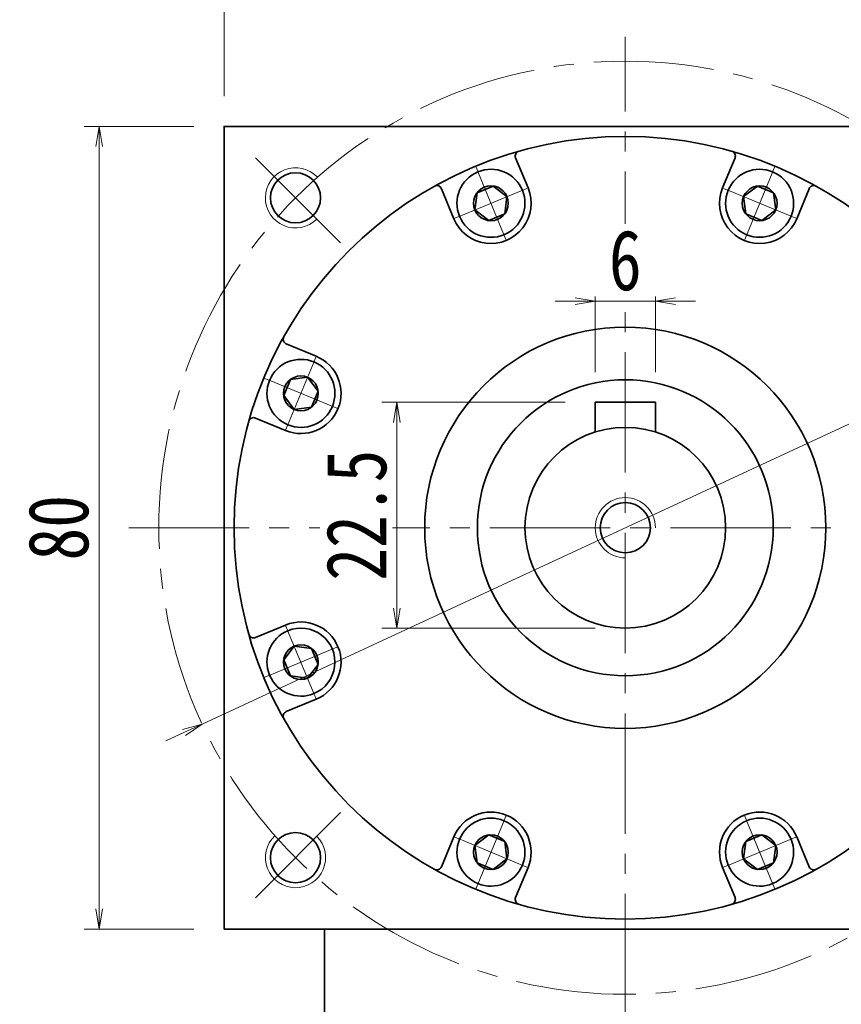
# Model space of a CAD drawing. Header units: millimetres. Extents: x -23 to 600, y -16 to 414.
# Tile 8 of 10: x 299 to 381, y 245 to 343. Entities that reach past the tile are written whole.
import ezdxf

# ---------------------------------------------------------------- set-up
doc = ezdxf.new("R2010")
doc.units = ezdxf.units.MM
doc.set_wipeout_variables(frame=1)
doc.linetypes.add('点画线', pattern=[18, 12, -2, 2, -2])
for name, color, linetype, lineweight in [('中心线层', 1, '点画线', 18), ('尺寸线层', 3, 'Continuous', 18), ('粗实线层', 7, 'Continuous', 35)]:
    doc.layers.add(name, color=color, linetype=linetype, lineweight=lineweight)
doc.styles.add('宋体', font='SimSun.ttf', dxfattribs={"width": 0.8})
doc.dimstyles.new('A水平标注$0', dxfattribs={"dimtxt": 3.5, "dimasz": 2, "dimexe": 1.5, "dimexo": 3, "dimgap": 1.1, "dimtad": 1, "dimtoh": 1, "dimdec": 4, "dimdsep": 46, "dimtxsty": '宋体', "dimblk": 'OPEN', "dimcen": 3, "dimclrd": 3, "dimclre": 3, "dimclrt": 6, "dimadec": 0, "dimazin": 0, "dimtm": 1e-09, "dimtfac": 1, "dimtdec": 4, "dimtix": 1, "dimtmove": 0, "dimatfit": 3, "dimldrblk": 'OPEN', "dimfxl": 0, "dimlwd": 13, "dimlwe": 13, "dimarcsym": 0})
doc.dimstyles.new('D直径标注φ25', dxfattribs={"dimtxt": 3.5, "dimasz": 2, "dimexe": 1, "dimexo": 3, "dimtad": 1, "dimtoh": 1, "dimdec": 1, "dimdsep": 46, "dimtxsty": '宋体', "dimblk": 'OPEN', "dimcen": 3, "dimclrd": 3, "dimclre": 3, "dimclrt": 130, "dimadec": 0, "dimazin": 0, "dimtm": 1e-09, "dimtfac": 1, "dimtdec": 1, "dimtmove": 0, "dimatfit": 0, "dimldrblk": 'OPEN', "dimfxl": 0, "dimlwd": 13, "dimlwe": 13, "dimarcsym": 0})

# ---------------------------------------------------------------- blocks, each defined once
blk = doc.blocks.new('_Open')
at = {"color": 0, "linetype": 'ByBlock', "lineweight": -2}
for p, q in [((-1, 0.167), (0, 0)), ((-1, -0.167), (0, 0)), ((0, 0), (-1, 0))]:
    blk.add_line(p, q, dxfattribs=at)
blk = doc.blocks.new('*D20')
at = {"layer": 'Defpoints', "color": 0, "transparency": 16777216}
for p in [(399.821, 351.6), (319.821, 332.541), (399.821, 332.541)]:
    blk.add_point(p, dxfattribs=at)
at = {"layer": '尺寸线层', "color": 3, "lineweight": 13, "transparency": 16777216}
for p, q in [((319.821, 335.541), (319.821, 353.1)), ((399.821, 335.541), (399.821, 353.1)), ((321.821, 351.6), (397.821, 351.6))]:
    blk.add_line(p, q, dxfattribs=at)
at = {"layer": '尺寸线层', "color": 3, "lineweight": 13, "transparency": 16777216, "xscale": 2, "yscale": 2, "zscale": 2}
for p, rotation in [((319.821, 351.6), 179.9999999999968), ((399.821, 351.6), 359.9999999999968)]:
    blk.add_blockref('_Open', p, dxfattribs=dict(at, rotation=rotation))
at = {"layer": '尺寸线层', "color": 6, "transparency": 16777216, "insert": (359.821, 355.633), "char_height": 6, "attachment_point": 5, "style": '宋体', "bg_fill": 3, "box_fill_scale": 1.1, "bg_fill_color": 257, "bg_fill_transparency": 0}
blk.add_mtext('80', dxfattribs=at)
blk = doc.blocks.new('*D21')
at = {"layer": 'Defpoints', "color": 0, "transparency": 16777216}
for p in [(307.366, 332.541), (319.821, 332.541), (319.821, 252.541)]:
    blk.add_point(p, dxfattribs=at)
at = {"layer": '尺寸线层', "color": 3, "lineweight": 13, "transparency": 16777216}
for p, q in [((316.821, 332.541), (305.866, 332.541)), ((307.366, 254.541), (307.366, 330.541)), ((316.821, 252.541), (305.866, 252.541))]:
    blk.add_line(p, q, dxfattribs=at)
at = {"layer": '尺寸线层', "color": 3, "lineweight": 13, "transparency": 16777216, "xscale": 2, "yscale": 2, "zscale": 2}
for p, rotation in [((307.366, 332.541), 90), ((307.366, 252.541), 270)]:
    blk.add_blockref('_Open', p, dxfattribs=dict(at, rotation=rotation))
at = {"layer": '尺寸线层', "color": 6, "transparency": 16777216, "insert": (303.333, 292.541), "char_height": 6, "attachment_point": 5, "rotation": 90, "style": '宋体', "bg_fill": 3, "box_fill_scale": 1.1, "bg_fill_color": 257, "bg_fill_transparency": 0}
blk.add_mtext('80', dxfattribs=at)
blk = doc.blocks.new('*X8')
at = {"layer": '中心线层', "linetype": '点画线', "lineweight": 18}
for p, q in [((0, -3.89), (0, 3.89)), ((-3.89, 0), (3.89, 0))]:
    blk.add_line(p, q, dxfattribs=at)
at = {"layer": '粗实线层'}
for p, q in [((-1.732, 0), (-0.866, 1.5)), ((-0.866, 1.5), (0.866, 1.5)), ((1.732, 0), (0.866, 1.5)), ((1.732, 0), (0.866, 1.5)), ((-1.732, 0), (-0.866, -1.5)), ((1.732, 0), (0.866, -1.5)), ((-0.866, -1.5), (0.866, -1.5))]:
    blk.add_line(p, q, dxfattribs=at)
blk.add_circle((0, 0), 1.732, dxfattribs=at)
for start, end in [(0, 180), (180, 360)]:
    blk.add_arc((0, 0), 3.39, start, end, dxfattribs=at)
blk = doc.blocks.new('*D28')
at = {"layer": 'Defpoints', "color": 0, "transparency": 16777216}
for p in [(356.821, 315.134), (356.821, 305.041), (362.821, 305.041)]:
    blk.add_point(p, dxfattribs=at)
at = {"layer": '尺寸线层', "color": 3, "lineweight": 13, "transparency": 16777216}
for p, q in [((356.821, 308.041), (356.821, 316.634)), ((362.821, 308.041), (362.821, 316.634)), ((354.821, 315.134), (352.821, 315.134)), ((362.821, 315.134), (356.821, 315.134)), ((364.821, 315.134), (366.821, 315.134))]:
    blk.add_line(p, q, dxfattribs=at)
at = {"layer": '尺寸线层', "color": 3, "lineweight": 13, "transparency": 16777216, "xscale": 2, "yscale": 2, "zscale": 2}
blk.add_blockref('_Open', (356.821, 315.134), dxfattribs=at)
at = {"layer": '尺寸线层', "color": 3, "lineweight": 13, "transparency": 16777216, "xscale": 2, "yscale": 2, "zscale": 2, "rotation": 180}
blk.add_blockref('_Open', (362.821, 315.134), dxfattribs=at)
at = {"layer": '尺寸线层', "color": 6, "transparency": 16777216, "insert": (359.821, 319.167), "char_height": 6, "attachment_point": 5, "style": '宋体', "bg_fill": 3, "box_fill_scale": 1.1, "bg_fill_color": 257, "bg_fill_transparency": 0}
blk.add_mtext('6', dxfattribs=at)
blk = doc.blocks.new('*D29')
at = {"layer": 'Defpoints', "color": 0, "transparency": 16777216}
for p in [(356.821, 305.041), (337.043, 282.541), (359.821, 282.541)]:
    blk.add_point(p, dxfattribs=at)
at = {"layer": '尺寸线层', "color": 3, "lineweight": 13, "transparency": 16777216}
for p, q in [((353.821, 305.041), (335.543, 305.041)), ((337.043, 303.041), (337.043, 284.541)), ((356.821, 282.541), (335.543, 282.541))]:
    blk.add_line(p, q, dxfattribs=at)
at = {"layer": '尺寸线层', "color": 3, "lineweight": 13, "transparency": 16777216, "xscale": 2, "yscale": 2, "zscale": 2}
for p, rotation in [((337.043, 305.041), 90), ((337.043, 282.541), 270)]:
    blk.add_blockref('_Open', p, dxfattribs=dict(at, rotation=rotation))
at = {"layer": '尺寸线层', "color": 6, "transparency": 16777216, "insert": (333.043, 293.791), "char_height": 6, "attachment_point": 5, "rotation": 90, "style": '宋体', "bg_fill": 3, "box_fill_scale": 1.1, "bg_fill_color": 257, "bg_fill_transparency": 0}
blk.add_mtext('22.5', dxfattribs=at)
blk = doc.blocks.new('*D47')
at = {"layer": 'Defpoints', "color": 0, "transparency": 16777216}
for p in [(402.003, 312.11), (317.64, 272.972)]:
    blk.add_point(p, dxfattribs=at)
at = {"layer": '尺寸线层', "color": 3, "lineweight": 13, "transparency": 16777216}
for p, q in [((403.817, 312.952), (405.632, 313.794)), ((405.632, 313.794), (417.895, 313.794)), ((317.64, 272.972), (402.003, 312.11)), ((315.825, 272.131), (314.011, 271.289))]:
    blk.add_line(p, q, dxfattribs=at)
at = {"layer": '尺寸线层', "color": 3, "lineweight": 13, "transparency": 16777216, "xscale": 2, "yscale": 2, "zscale": 2}
for p, rotation in [((402.003, 312.11), 204.8875600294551), ((317.64, 272.972), 24.88756002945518)]:
    blk.add_blockref('_Open', p, dxfattribs=dict(at, rotation=rotation))
at = {"layer": '尺寸线层', "color": 130, "transparency": 16777216, "insert": (412.076, 317.553), "char_height": 6, "attachment_point": 5, "style": '宋体'}
blk.add_mtext('φ93', dxfattribs=at)

msp = doc.modelspace()

# ---------------------------------------------------------------- linework, layer by layer
at = {"layer": '中心线层'}
for p, q in [((359.82134, 244.04132), (359.82134, 341.48581)), ((331.42746, 320.93521), (322.35787, 330.0048)), ((310.32134, 292.54132), (409.32134, 292.54132)), ((331.42746, 264.14744), (322.35787, 255.07785))]:
    msp.add_line(p, q, dxfattribs=at)
msp.add_circle((359.82134, 292.54132), 46.5, dxfattribs=at)
at = {"layer": '粗实线层'}
for p, q in [((350.12294, 326.40784), (348.88453, 329.39762)), ((369.51974, 326.40784), (370.75815, 329.39762)), ((342.7319, 323.34637), (341.4935, 326.33615)), ((376.91078, 323.34637), (378.14918, 326.33615)), ((329.01629, 309.63076), (326.02651, 310.86917)), ((362.82134, 305.04132), (356.82134, 305.04132)), ((356.82134, 305.04132), (356.82134, 302.08072)), ((362.82134, 305.04132), (362.82134, 302.08072)), ((325.95482, 302.23973), (322.96505, 303.47813)), ((325.95482, 282.84292), (322.96505, 281.60452)), ((329.01629, 275.45189), (326.02651, 274.21348)), ((342.7319, 261.73627), (341.4935, 258.7465)), ((376.91078, 261.73627), (378.14918, 258.7465)), ((350.12294, 258.67481), (348.88453, 255.68503)), ((369.51974, 258.67481), (370.75815, 255.68503)), ((329.82134, 244.04132), (329.82134, 252.54132))]:
    msp.add_line(p, q, dxfattribs=at)
msp.add_lwpolyline([(319.82134, 252.54132), (319.82134, 332.54132), (399.82134, 332.54132), (399.82134, 252.54132)], close=True, dxfattribs=at)
for centre, radius in [((359.82134, 292.54132), 39), ((326.94087, 325.42179), 2.5), ((359.82134, 292.54132), 20), ((359.82134, 292.54132), 14.75), ((359.82134, 292.54132), 10), ((359.82134, 292.54132), 2.5), ((326.94087, 259.66086), 2.5)]:
    msp.add_circle(centre, radius, dxfattribs=at)
for centre, radius, start, end in [((349.34647, 329.58896), 0.5, 105.7874876, 202.5001118), ((370.29621, 329.58896), 0.5, 337.4998882, 74.2125124), ((341.03156, 326.14481), 0.5, 22.4998882, 119.2125124), ((346.42742, 324.87711), 4, 202.5, 22.5), ((373.21526, 324.87711), 4, 157.5, 337.5), ((378.61112, 326.14481), 0.5, 60.7874876, 157.5001118), ((326.21785, 311.33111), 0.5, 150.7874876, 247.5001118), ((327.48556, 305.93524), 4, 247.5, 67.5), ((322.77371, 303.01619), 0.5, 67.4998882, 164.2125124), ((327.48556, 279.1474), 4, 292.5, 112.5), ((322.77371, 282.06645), 0.5, 195.7874876, 292.5001118), ((326.21785, 273.75154), 0.5, 112.4998882, 209.2125124), ((346.42742, 260.20554), 4, 337.5, 157.5), ((373.21526, 260.20554), 4, 22.5, 202.5), ((341.03156, 258.93784), 0.5, 240.7874876, 337.5001118), ((378.61112, 258.93784), 0.5, 202.4998882, 299.2125124), ((349.34647, 255.49369), 0.5, 157.4998882, 254.2125124), ((370.29621, 255.49369), 0.5, 285.7874876, 22.5001118)]:
    msp.add_arc(centre, radius, start, end, dxfattribs=at)
at = {"layer": '粗实线层', "lineweight": 18}
for centre, start, end in [((326.94087, 325.42179), 43.1514284, 315), ((359.82134, 292.54132), 0, 270), ((326.94087, 259.66086), 133.1514284, 45)]:
    msp.add_arc(centre, 3, start, end, dxfattribs=at)

# ---------------------------------------------------------------- next in the draw order: dimensions: what is measured, and where the dimension line sits
at = {"layer": '尺寸线层'}
for base, p1, p2, picture, middle in [((399.82134, 351.60045), (319.82134, 332.54132), (399.82134, 332.54132), '*D20', (359.82134, 355.63341)), ((356.82134, 315.13382), (362.82134, 305.04132), (356.82134, 305.04132), '*D28', (359.82134, 319.16678))]:
    dim = msp.add_linear_dim(base=base, p1=p1, p2=p2, dimstyle='A水平标注$0', override={"dimtxt": 6, "dimblk": 'Open', "dimtfill": 1, "dimtfillclr": 256}, dxfattribs=at)
    dim.commit()
    dim.dimension.update_dxf_attribs({"geometry": picture, "text_midpoint": middle})

# ---------------------------------------------------------------- next in the draw order: wipeouts: each hides what was drawn before it
for points in [[(349.55937, 326.1744), (349.55126, 326.19383), (349.54302, 326.2132), (349.53466, 326.23252), (349.52618, 326.25179), (349.51759, 326.27101), (349.50887, 326.29017), (349.50004, 326.30928), (349.49109, 326.32833), (349.48201, 326.34733), (349.47283, 326.36627), (349.46352, 326.38515), (349.4541, 326.40398), (349.44456, 326.42274), (349.4349, 326.44145), (349.42513, 326.4601), (349.41524, 326.47868), (349.40524, 326.4972), (349.39512, 326.51566), (349.38489, 326.53406), (349.37454, 326.55239), (349.36408, 326.57066), (349.35351, 326.58887), (349.34282, 326.607), (349.33202, 326.62508), (349.32111, 326.64308), (349.31009, 326.66101), (349.29895, 326.67888), (349.28771, 326.69668), (349.27636, 326.7144), (349.26489, 326.73206), (349.26489, 326.73206), (349.1763, 326.86099), (349.08184, 326.98569), (348.98174, 327.10591), (348.8762, 327.22137), (348.76544, 327.33185), (348.64971, 327.43709), (348.52924, 327.53689), (348.4043, 327.63102), (348.27514, 327.71929), (348.14206, 327.80151), (348.00532, 327.8775), (347.86522, 327.9471), (347.72206, 328.01016), (347.57614, 328.06655), (347.42778, 328.11615), (347.27728, 328.15885), (347.12498, 328.19456), (346.97119, 328.22321), (346.81625, 328.24473), (346.66047, 328.25909), (346.5042, 328.26624), (346.34776, 328.26617), (346.1915, 328.25889), (346.03574, 328.2444), (345.88081, 328.22275), (345.72704, 328.19397), (345.57477, 328.15813), (345.42431, 328.1153), (345.27599, 328.06557), (345.13012, 328.00906), (345.13012, 328.00906), (344.98702, 327.94588), (344.84698, 327.87616), (344.7103, 327.80005), (344.57728, 327.71772), (344.44821, 327.62935), (344.32334, 327.53511), (344.20296, 327.43521), (344.08731, 327.32986), (343.97665, 327.21929), (343.87121, 327.10374), (343.77121, 326.98344), (343.67686, 326.85866), (343.58837, 326.72965), (343.50593, 326.5967), (343.42971, 326.4601), (343.35988, 326.32011), (343.29657, 326.17706), (343.23993, 326.03124), (343.19008, 325.88296), (343.14712, 325.73254), (343.11115, 325.5803), (343.08224, 325.42656), (343.06046, 325.27165), (343.04584, 325.1159), (343.03842, 324.95964), (343.03823, 324.8032), (343.04524, 324.64693), (343.05946, 324.49114), (343.08086, 324.33617), (343.10937, 324.18236), (343.10937, 324.18236), (343.11375, 324.16177), (343.11826, 324.14121), (343.12289, 324.12067), (343.12765, 324.10017), (343.13254, 324.07969), (343.13756, 324.05924), (343.1427, 324.03883), (343.14797, 324.01845), (343.15336, 323.9981), (343.15888, 323.97779), (343.16453, 323.95751), (343.17031, 323.93726), (343.17621, 323.91705), (343.18223, 323.89688), (343.18838, 323.87675), (343.19465, 323.85665), (343.20105, 323.8366), (343.20758, 323.81658), (343.21422, 323.79661), (343.221, 323.77668), (343.22789, 323.75679), (343.23491, 323.73694), (343.24205, 323.71714), (343.24932, 323.69738), (343.2567, 323.67767), (343.26421, 323.658), (343.27184, 323.63838), (343.2796, 323.61881), (343.28747, 323.59928), (343.29547, 323.57981), (343.29547, 323.57981), (343.36766, 323.41767), (343.44823, 323.25954), (343.53697, 323.10584), (343.63363, 322.95699), (343.73795, 322.81341), (343.84964, 322.67548), (343.9684, 322.54359), (344.0939, 322.41809), (344.22579, 322.29933), (344.36372, 322.18764), (344.5073, 322.08332), (344.65615, 321.98666), (344.80985, 321.89792), (344.96799, 321.81734), (345.13012, 321.74516), (345.29581, 321.68155), (345.46461, 321.62671), (345.63604, 321.58077), (345.80964, 321.54387), (345.98494, 321.51611), (346.16144, 321.49756), (346.33868, 321.48827), (346.51616, 321.48827), (346.6934, 321.49756), (346.8699, 321.51611), (347.0452, 321.54387), (347.2188, 321.58077), (347.39023, 321.62671), (347.55903, 321.68155), (347.72472, 321.74516), (347.72472, 321.74516), (347.88685, 321.81734), (348.04499, 321.89792), (348.19869, 321.98666), (348.34754, 322.08332), (348.49112, 322.18764), (348.62905, 322.29933), (348.76094, 322.41809), (348.88644, 322.54359), (349.0052, 322.67548), (349.11689, 322.81341), (349.22121, 322.95699), (349.31787, 323.10584), (349.40661, 323.25954), (349.48718, 323.41767), (349.55937, 323.57981), (349.62297, 323.7455), (349.67782, 323.9143), (349.72375, 324.08573), (349.76065, 324.25933), (349.78842, 324.43462), (349.80697, 324.61113), (349.81626, 324.78837), (349.81626, 324.96585), (349.80697, 325.14308), (349.78842, 325.31959), (349.76065, 325.49489), (349.72375, 325.66849), (349.67782, 325.83992), (349.62297, 326.00871)], [(376.34721, 323.57981), (376.35521, 323.59928), (376.36308, 323.61881), (376.37084, 323.63838), (376.37847, 323.658), (376.38598, 323.67767), (376.39336, 323.69738), (376.40063, 323.71714), (376.40777, 323.73694), (376.41479, 323.75679), (376.42168, 323.77668), (376.42846, 323.79661), (376.4351, 323.81658), (376.44163, 323.8366), (376.44803, 323.85665), (376.4543, 323.87675), (376.46045, 323.89688), (376.46647, 323.91705), (376.47237, 323.93726), (376.47815, 323.95751), (376.4838, 323.97779), (376.48932, 323.9981), (376.49471, 324.01845), (376.49998, 324.03883), (376.50512, 324.05924), (376.51014, 324.07969), (376.51503, 324.10017), (376.51979, 324.12067), (376.52442, 324.14121), (376.52893, 324.16177), (376.53331, 324.18236), (376.53331, 324.18236), (376.56182, 324.33617), (376.58322, 324.49114), (376.59744, 324.64693), (376.60445, 324.8032), (376.60426, 324.95964), (376.59684, 325.1159), (376.58222, 325.27165), (376.56044, 325.42656), (376.53153, 325.5803), (376.49556, 325.73254), (376.4526, 325.88296), (376.40275, 326.03124), (376.34611, 326.17706), (376.2828, 326.32011), (376.21297, 326.4601), (376.13675, 326.5967), (376.05431, 326.72965), (375.96582, 326.85866), (375.87147, 326.98344), (375.77147, 327.10374), (375.66603, 327.21929), (375.55537, 327.32986), (375.43972, 327.43521), (375.31934, 327.53511), (375.19447, 327.62935), (375.0654, 327.71772), (374.93238, 327.80005), (374.7957, 327.87616), (374.65566, 327.94588), (374.51256, 328.00906), (374.51256, 328.00906), (374.36669, 328.06557), (374.21837, 328.1153), (374.06791, 328.15813), (373.91564, 328.19397), (373.76187, 328.22275), (373.60694, 328.2444), (373.45118, 328.25889), (373.29492, 328.26617), (373.13848, 328.26624), (372.98221, 328.25909), (372.82643, 328.24473), (372.67149, 328.22321), (372.5177, 328.19456), (372.3654, 328.15885), (372.2149, 328.11615), (372.06654, 328.06655), (371.92062, 328.01016), (371.77746, 327.9471), (371.63736, 327.8775), (371.50062, 327.80151), (371.36754, 327.71929), (371.23838, 327.63102), (371.11344, 327.53689), (370.99297, 327.43709), (370.87724, 327.33185), (370.76648, 327.22137), (370.66094, 327.10591), (370.56084, 326.98569), (370.46638, 326.86099), (370.37779, 326.73206), (370.37779, 326.73206), (370.36632, 326.7144), (370.35497, 326.69668), (370.34373, 326.67888), (370.33259, 326.66101), (370.32157, 326.64308), (370.31066, 326.62508), (370.29986, 326.607), (370.28917, 326.58887), (370.2786, 326.57066), (370.26814, 326.55239), (370.25779, 326.53406), (370.24756, 326.51566), (370.23744, 326.4972), (370.22744, 326.47868), (370.21755, 326.4601), (370.20778, 326.44145), (370.19812, 326.42274), (370.18858, 326.40398), (370.17916, 326.38515), (370.16985, 326.36627), (370.16067, 326.34733), (370.15159, 326.32833), (370.14264, 326.30928), (370.13381, 326.29017), (370.12509, 326.27101), (370.1165, 326.25179), (370.10802, 326.23252), (370.09966, 326.2132), (370.09142, 326.19383), (370.08331, 326.1744), (370.08331, 326.1744), (370.01971, 326.00871), (369.96486, 325.83992), (369.91893, 325.66849), (369.88203, 325.49489), (369.85426, 325.31959), (369.83571, 325.14308), (369.82642, 324.96585), (369.82642, 324.78837), (369.83571, 324.61113), (369.85426, 324.43462), (369.88203, 324.25933), (369.91893, 324.08573), (369.96486, 323.9143), (370.01971, 323.7455), (370.08331, 323.57981), (370.1555, 323.41767), (370.23607, 323.25954), (370.32481, 323.10584), (370.42147, 322.95699), (370.52579, 322.81341), (370.63748, 322.67548), (370.75624, 322.54359), (370.88174, 322.41809), (371.01363, 322.29933), (371.15156, 322.18764), (371.29514, 322.08332), (371.44399, 321.98666), (371.59769, 321.89792), (371.75583, 321.81734), (371.91796, 321.74516), (371.91796, 321.74516), (372.08365, 321.68155), (372.25245, 321.62671), (372.42388, 321.58077), (372.59748, 321.54387), (372.77278, 321.51611), (372.94928, 321.49756), (373.12652, 321.48827), (373.304, 321.48827), (373.48124, 321.49756), (373.65774, 321.51611), (373.83304, 321.54387), (374.00664, 321.58077), (374.17807, 321.62671), (374.34687, 321.68155), (374.51256, 321.74516), (374.67469, 321.81734), (374.83283, 321.89792), (374.98653, 321.98666), (375.13538, 322.08332), (375.27896, 322.18764), (375.41689, 322.29933), (375.54878, 322.41809), (375.67428, 322.54359), (375.79304, 322.67548), (375.90473, 322.81341), (376.00905, 322.95699), (376.10571, 323.10584), (376.19445, 323.25954), (376.27502, 323.41767)], [(328.78285, 309.0672), (328.76338, 309.07519), (328.74386, 309.08307), (328.72428, 309.09082), (328.70466, 309.09845), (328.685, 309.10596), (328.66529, 309.11335), (328.64553, 309.12061), (328.62572, 309.12775), (328.60588, 309.13477), (328.58599, 309.14167), (328.56605, 309.14844), (328.54608, 309.15509), (328.52606, 309.16161), (328.50601, 309.16801), (328.48591, 309.17428), (328.46578, 309.18043), (328.44561, 309.18646), (328.4254, 309.19236), (328.40516, 309.19813), (328.38488, 309.20378), (328.36456, 309.2093), (328.34421, 309.2147), (328.32383, 309.21996), (328.30342, 309.22511), (328.28297, 309.23012), (328.2625, 309.23501), (328.24199, 309.23977), (328.22146, 309.24441), (328.20089, 309.24891), (328.1803, 309.25329), (328.1803, 309.25329), (328.02649, 309.28181), (327.87152, 309.3032), (327.71574, 309.31742), (327.55946, 309.32444), (327.40303, 309.32424), (327.24677, 309.31682), (327.09102, 309.30221), (326.93611, 309.28042), (326.78237, 309.25151), (326.63012, 309.21554), (326.4797, 309.17258), (326.33142, 309.12273), (326.1856, 309.06609), (326.04255, 309.00279), (325.90257, 308.93295), (325.76596, 308.85673), (325.63301, 308.77429), (325.50401, 308.6858), (325.37923, 308.59146), (325.25893, 308.49146), (325.14337, 308.38601), (325.0328, 308.27535), (324.92746, 308.1597), (324.82756, 308.03932), (324.73332, 307.91446), (324.64494, 307.78538), (324.56261, 307.65236), (324.48651, 307.51569), (324.41679, 307.37565), (324.3536, 307.23254), (324.3536, 307.23254), (324.29709, 307.08667), (324.24737, 306.93835), (324.20454, 306.78789), (324.16869, 306.63562), (324.13991, 306.48185), (324.11826, 306.32693), (324.10378, 306.17116), (324.09649, 306.0149), (324.09643, 305.85846), (324.10358, 305.70219), (324.11793, 305.54642), (324.13945, 305.39147), (324.1681, 305.23768), (324.20381, 305.08538), (324.24652, 304.93489), (324.29611, 304.78652), (324.35251, 304.64061), (324.41557, 304.49744), (324.48517, 304.35735), (324.56116, 304.22061), (324.64337, 304.08752), (324.73164, 303.95837), (324.82577, 303.83342), (324.92557, 303.71296), (325.03082, 303.59722), (325.14129, 303.48646), (325.25676, 303.38092), (325.37697, 303.28082), (325.50168, 303.18637), (325.6306, 303.09777), (325.6306, 303.09777), (325.64826, 303.08631), (325.66599, 303.07495), (325.68378, 303.06371), (325.70165, 303.05258), (325.71958, 303.04155), (325.73759, 303.03064), (325.75566, 303.01984), (325.7738, 303.00916), (325.792, 302.99858), (325.81027, 302.98812), (325.8286, 302.97778), (325.847, 302.96755), (325.86546, 302.95743), (325.88398, 302.94742), (325.90257, 302.93754), (325.92121, 302.92776), (325.93992, 302.91811), (325.95869, 302.90857), (325.97751, 302.89914), (325.99639, 302.88984), (326.01533, 302.88065), (326.03433, 302.87158), (326.05338, 302.86263), (326.07249, 302.85379), (326.09165, 302.84508), (326.11087, 302.83648), (326.13014, 302.828), (326.14946, 302.81965), (326.16884, 302.81141), (326.18826, 302.80329), (326.18826, 302.80329), (326.35395, 302.73969), (326.52274, 302.68485), (326.69418, 302.63891), (326.86778, 302.60201), (327.04307, 302.57425), (327.21958, 302.55569), (327.39682, 302.54641), (327.5743, 302.54641), (327.75153, 302.55569), (327.92804, 302.57425), (328.10333, 302.60201), (328.27694, 302.63891), (328.44837, 302.68485), (328.61716, 302.73969), (328.78285, 302.80329), (328.94499, 302.87548), (329.10312, 302.95605), (329.25683, 303.04479), (329.40567, 303.14146), (329.54926, 303.24578), (329.68719, 303.35747), (329.81908, 303.47622), (329.94458, 303.60172), (330.06333, 303.73362), (330.17502, 303.87154), (330.27934, 304.01513), (330.37601, 304.16397), (330.46475, 304.31768), (330.54532, 304.47581), (330.61751, 304.63795), (330.61751, 304.63795), (330.68111, 304.80364), (330.73596, 304.97243), (330.78189, 305.14386), (330.81879, 305.31747), (330.84655, 305.49276), (330.86511, 305.66927), (330.87439, 305.8465), (330.87439, 306.02398), (330.86511, 306.20122), (330.84655, 306.37773), (330.81879, 306.55302), (330.78189, 306.72662), (330.73596, 306.89806), (330.68111, 307.06685), (330.61751, 307.23254), (330.54532, 307.39468), (330.46475, 307.55281), (330.37601, 307.70651), (330.27934, 307.85536), (330.17502, 307.99895), (330.06333, 308.13687), (329.94458, 308.26877), (329.81908, 308.39426), (329.68719, 308.51302), (329.54926, 308.62471), (329.40567, 308.72903), (329.25683, 308.82569), (329.10312, 308.91443), (328.94499, 308.99501)], [(326.18826, 282.27936), (326.16884, 282.27124), (326.14946, 282.263), (326.13014, 282.25464), (326.11087, 282.24617), (326.09165, 282.23757), (326.07249, 282.22886), (326.05338, 282.22002), (326.03433, 282.21107), (326.01533, 282.202), (325.99639, 282.19281), (325.97751, 282.1835), (325.95869, 282.17408), (325.93992, 282.16454), (325.92121, 282.15488), (325.90257, 282.14511), (325.88398, 282.13522), (325.86546, 282.12522), (325.847, 282.1151), (325.8286, 282.10487), (325.81027, 282.09452), (325.792, 282.08406), (325.7738, 282.07349), (325.75566, 282.0628), (325.73759, 282.052), (325.71958, 282.04109), (325.70165, 282.03007), (325.68378, 282.01894), (325.66599, 282.00769), (325.64826, 281.99634), (325.6306, 281.98488), (325.6306, 281.98488), (325.50168, 281.89628), (325.37697, 281.80183), (325.25676, 281.70173), (325.14129, 281.59618), (325.03082, 281.48543), (324.92557, 281.36969), (324.82577, 281.24922), (324.73164, 281.12428), (324.64337, 280.99513), (324.56116, 280.86204), (324.48517, 280.7253), (324.41557, 280.5852), (324.35251, 280.44204), (324.29611, 280.29613), (324.24652, 280.14776), (324.20381, 279.99727), (324.1681, 279.84496), (324.13945, 279.69118), (324.11793, 279.53623), (324.10358, 279.38045), (324.09643, 279.22418), (324.09649, 279.06775), (324.10378, 278.91148), (324.11826, 278.75572), (324.13991, 278.60079), (324.16869, 278.44703), (324.20454, 278.29476), (324.24737, 278.1443), (324.29709, 277.99598), (324.3536, 277.85011), (324.3536, 277.85011), (324.41679, 277.707), (324.48651, 277.56696), (324.56261, 277.43029), (324.64494, 277.29727), (324.73332, 277.16819), (324.82756, 277.04333), (324.92746, 276.92294), (325.0328, 276.8073), (325.14337, 276.69664), (325.25893, 276.59119), (325.37923, 276.49119), (325.50401, 276.39685), (325.63301, 276.30836), (325.76596, 276.22592), (325.90257, 276.1497), (326.04255, 276.07986), (326.1856, 276.01655), (326.33142, 275.95992), (326.4797, 275.91007), (326.63012, 275.86711), (326.78237, 275.83114), (326.93611, 275.80223), (327.09102, 275.78044), (327.24677, 275.76582), (327.40303, 275.75841), (327.55946, 275.75821), (327.71574, 275.76523), (327.87152, 275.77945), (328.02649, 275.80084), (328.1803, 275.82936), (328.1803, 275.82936), (328.20089, 275.83374), (328.22146, 275.83824), (328.24199, 275.84288), (328.2625, 275.84764), (328.28297, 275.85253), (328.30342, 275.85754), (328.32383, 275.86268), (328.34421, 275.86795), (328.36456, 275.87335), (328.38488, 275.87887), (328.40516, 275.88452), (328.4254, 275.89029), (328.44561, 275.89619), (328.46578, 275.90221), (328.48591, 275.90836), (328.50601, 275.91464), (328.52606, 275.92104), (328.54608, 275.92756), (328.56605, 275.93421), (328.58599, 275.94098), (328.60588, 275.94788), (328.62572, 275.95489), (328.64553, 275.96204), (328.66529, 275.9693), (328.685, 275.97669), (328.70466, 275.9842), (328.72428, 275.99183), (328.74386, 275.99958), (328.76338, 276.00746), (328.78285, 276.01545), (328.78285, 276.01545), (328.94499, 276.08764), (329.10312, 276.16821), (329.25683, 276.25695), (329.40567, 276.35362), (329.54926, 276.45794), (329.68719, 276.56963), (329.81908, 276.68838), (329.94458, 276.81388), (330.06333, 276.94577), (330.17502, 277.0837), (330.27934, 277.22729), (330.37601, 277.37613), (330.46475, 277.52984), (330.54532, 277.68797), (330.61751, 277.85011), (330.68111, 278.0158), (330.73596, 278.18459), (330.78189, 278.35602), (330.81879, 278.52963), (330.84655, 278.70492), (330.86511, 278.88143), (330.87439, 279.05866), (330.87439, 279.23614), (330.86511, 279.41338), (330.84655, 279.58989), (330.81879, 279.76518), (330.78189, 279.93878), (330.73596, 280.11022), (330.68111, 280.27901), (330.61751, 280.4447), (330.61751, 280.4447), (330.54532, 280.60684), (330.46475, 280.76497), (330.37601, 280.91867), (330.27934, 281.06752), (330.17502, 281.2111), (330.06333, 281.34903), (329.94458, 281.48093), (329.81908, 281.60642), (329.68719, 281.72518), (329.54926, 281.83687), (329.40567, 281.94119), (329.25683, 282.03785), (329.10312, 282.12659), (328.94499, 282.20717), (328.78285, 282.27936), (328.61716, 282.34296), (328.44837, 282.3978), (328.27694, 282.44374), (328.10333, 282.48064), (327.92804, 282.5084), (327.75153, 282.52695), (327.5743, 282.53624), (327.39682, 282.53624), (327.21958, 282.52695), (327.04307, 282.5084), (326.86778, 282.48064), (326.69418, 282.44374), (326.52274, 282.3978), (326.35395, 282.34296)], [(343.29547, 261.50284), (343.28747, 261.48336), (343.2796, 261.46384), (343.27184, 261.44427), (343.26421, 261.42465), (343.2567, 261.40498), (343.24932, 261.38527), (343.24205, 261.36551), (343.23491, 261.34571), (343.22789, 261.32586), (343.221, 261.30597), (343.21422, 261.28604), (343.20758, 261.26606), (343.20105, 261.24605), (343.19465, 261.22599), (343.18838, 261.2059), (343.18223, 261.18576), (343.17621, 261.16559), (343.17031, 261.14539), (343.16453, 261.12514), (343.15888, 261.10486), (343.15336, 261.08455), (343.14797, 261.0642), (343.1427, 261.04382), (343.13756, 261.0234), (343.13254, 261.00296), (343.12765, 260.98248), (343.12289, 260.96198), (343.11826, 260.94144), (343.11375, 260.92088), (343.10937, 260.90029), (343.10937, 260.90029), (343.08086, 260.74647), (343.05946, 260.59151), (343.04524, 260.43572), (343.03823, 260.27944), (343.03842, 260.12301), (343.04584, 259.96675), (343.06046, 259.811), (343.08224, 259.65609), (343.11115, 259.50235), (343.14712, 259.35011), (343.19008, 259.19969), (343.23993, 259.05141), (343.29657, 258.90559), (343.35988, 258.76253), (343.42971, 258.62255), (343.50593, 258.48594), (343.58837, 258.353), (343.67686, 258.22399), (343.77121, 258.09921), (343.87121, 257.97891), (343.97665, 257.86335), (344.08731, 257.75279), (344.20296, 257.64744), (344.32334, 257.54754), (344.44821, 257.4533), (344.57728, 257.36492), (344.7103, 257.2826), (344.84698, 257.20649), (344.98702, 257.13677), (345.13012, 257.07359), (345.13012, 257.07359), (345.27599, 257.01707), (345.42431, 256.96735), (345.57477, 256.92452), (345.72704, 256.88868), (345.88081, 256.8599), (346.03574, 256.83824), (346.1915, 256.82376), (346.34776, 256.81648), (346.5042, 256.81641), (346.66047, 256.82356), (346.81625, 256.83791), (346.97119, 256.85944), (347.12498, 256.88808), (347.27728, 256.9238), (347.42778, 256.9665), (347.57614, 257.0161), (347.72206, 257.07249), (347.86522, 257.13555), (348.00532, 257.20515), (348.14206, 257.28114), (348.27514, 257.36336), (348.4043, 257.45162), (348.52924, 257.54576), (348.64971, 257.64555), (348.76544, 257.7508), (348.8762, 257.86128), (348.98174, 257.97674), (349.08184, 258.09696), (349.1763, 258.22166), (349.26489, 258.35059), (349.26489, 258.35059), (349.27636, 258.36824), (349.28771, 258.38597), (349.29895, 258.40377), (349.31009, 258.42163), (349.32111, 258.43957), (349.33202, 258.45757), (349.34282, 258.47564), (349.35351, 258.49378), (349.36408, 258.51198), (349.37454, 258.53025), (349.38489, 258.54859), (349.39512, 258.56698), (349.40524, 258.58544), (349.41524, 258.60397), (349.42513, 258.62255), (349.4349, 258.6412), (349.44456, 258.6599), (349.4541, 258.67867), (349.46352, 258.69749), (349.47283, 258.71638), (349.48201, 258.73532), (349.49109, 258.75432), (349.50004, 258.77337), (349.50887, 258.79248), (349.51759, 258.81164), (349.52618, 258.83086), (349.53466, 258.85012), (349.54302, 258.86945), (349.55126, 258.88882), (349.55937, 258.90824), (349.55937, 258.90824), (349.62297, 259.07393), (349.67782, 259.24273), (349.72375, 259.41416), (349.76065, 259.58776), (349.78842, 259.76306), (349.80697, 259.93956), (349.81626, 260.1168), (349.81626, 260.29428), (349.80697, 260.47152), (349.78842, 260.64802), (349.76065, 260.82332), (349.72375, 260.99692), (349.67782, 261.16835), (349.62297, 261.33715), (349.55937, 261.50284), (349.48718, 261.66497), (349.40661, 261.82311), (349.31787, 261.97681), (349.22121, 262.12566), (349.11689, 262.26924), (349.0052, 262.40717), (348.88644, 262.53906), (348.76094, 262.66456), (348.62905, 262.78332), (348.49112, 262.89501), (348.34754, 262.99933), (348.19869, 263.09599), (348.04499, 263.18473), (347.88685, 263.2653), (347.72472, 263.33749), (347.72472, 263.33749), (347.55903, 263.40109), (347.39023, 263.45594), (347.2188, 263.50187), (347.0452, 263.53877), (346.8699, 263.56654), (346.6934, 263.58509), (346.51616, 263.59438), (346.33868, 263.59438), (346.16144, 263.58509), (345.98494, 263.56654), (345.80964, 263.53877), (345.63604, 263.50187), (345.46461, 263.45594), (345.29581, 263.40109), (345.13012, 263.33749), (344.96799, 263.2653), (344.80985, 263.18473), (344.65615, 263.09599), (344.5073, 262.99933), (344.36372, 262.89501), (344.22579, 262.78332), (344.0939, 262.66456), (343.9684, 262.53906), (343.84964, 262.40717), (343.73795, 262.26924), (343.63363, 262.12566), (343.53697, 261.97681), (343.44823, 261.82311), (343.36766, 261.66497)], [(370.08331, 258.90824), (370.09142, 258.88882), (370.09966, 258.86945), (370.10802, 258.85012), (370.1165, 258.83086), (370.12509, 258.81164), (370.13381, 258.79248), (370.14264, 258.77337), (370.15159, 258.75432), (370.16067, 258.73532), (370.16985, 258.71638), (370.17916, 258.69749), (370.18858, 258.67867), (370.19812, 258.6599), (370.20778, 258.6412), (370.21755, 258.62255), (370.22744, 258.60397), (370.23744, 258.58544), (370.24756, 258.56698), (370.25779, 258.54859), (370.26814, 258.53025), (370.2786, 258.51198), (370.28917, 258.49378), (370.29986, 258.47564), (370.31066, 258.45757), (370.32157, 258.43957), (370.33259, 258.42163), (370.34373, 258.40377), (370.35497, 258.38597), (370.36632, 258.36824), (370.37779, 258.35059), (370.37779, 258.35059), (370.46638, 258.22166), (370.56084, 258.09696), (370.66094, 257.97674), (370.76648, 257.86128), (370.87724, 257.7508), (370.99297, 257.64555), (371.11344, 257.54576), (371.23838, 257.45162), (371.36754, 257.36336), (371.50062, 257.28114), (371.63736, 257.20515), (371.77746, 257.13555), (371.92062, 257.07249), (372.06654, 257.0161), (372.2149, 256.9665), (372.3654, 256.9238), (372.5177, 256.88808), (372.67149, 256.85944), (372.82643, 256.83791), (372.98221, 256.82356), (373.13848, 256.81641), (373.29492, 256.81648), (373.45118, 256.82376), (373.60694, 256.83824), (373.76187, 256.8599), (373.91564, 256.88868), (374.06791, 256.92452), (374.21837, 256.96735), (374.36669, 257.01707), (374.51256, 257.07359), (374.51256, 257.07359), (374.65566, 257.13677), (374.7957, 257.20649), (374.93238, 257.2826), (375.0654, 257.36492), (375.19447, 257.4533), (375.31934, 257.54754), (375.43972, 257.64744), (375.55537, 257.75279), (375.66603, 257.86335), (375.77147, 257.97891), (375.87147, 258.09921), (375.96582, 258.22399), (376.05431, 258.353), (376.13675, 258.48594), (376.21297, 258.62255), (376.2828, 258.76253), (376.34611, 258.90559), (376.40275, 259.05141), (376.4526, 259.19969), (376.49556, 259.35011), (376.53153, 259.50235), (376.56044, 259.65609), (376.58222, 259.811), (376.59684, 259.96675), (376.60426, 260.12301), (376.60445, 260.27944), (376.59744, 260.43572), (376.58322, 260.59151), (376.56182, 260.74647), (376.53331, 260.90029), (376.53331, 260.90029), (376.52893, 260.92088), (376.52442, 260.94144), (376.51979, 260.96198), (376.51503, 260.98248), (376.51014, 261.00296), (376.50512, 261.0234), (376.49998, 261.04382), (376.49471, 261.0642), (376.48932, 261.08455), (376.4838, 261.10486), (376.47815, 261.12514), (376.47237, 261.14539), (376.46647, 261.16559), (376.46045, 261.18576), (376.4543, 261.2059), (376.44803, 261.22599), (376.44163, 261.24605), (376.4351, 261.26606), (376.42846, 261.28604), (376.42168, 261.30597), (376.41479, 261.32586), (376.40777, 261.34571), (376.40063, 261.36551), (376.39336, 261.38527), (376.38598, 261.40498), (376.37847, 261.42465), (376.37084, 261.44427), (376.36308, 261.46384), (376.35521, 261.48336), (376.34721, 261.50284), (376.34721, 261.50284), (376.27502, 261.66497), (376.19445, 261.82311), (376.10571, 261.97681), (376.00905, 262.12566), (375.90473, 262.26924), (375.79304, 262.40717), (375.67428, 262.53906), (375.54878, 262.66456), (375.41689, 262.78332), (375.27896, 262.89501), (375.13538, 262.99933), (374.98653, 263.09599), (374.83283, 263.18473), (374.67469, 263.2653), (374.51256, 263.33749), (374.34687, 263.40109), (374.17807, 263.45594), (374.00664, 263.50187), (373.83304, 263.53877), (373.65774, 263.56654), (373.48124, 263.58509), (373.304, 263.59438), (373.12652, 263.59438), (372.94928, 263.58509), (372.77278, 263.56654), (372.59748, 263.53877), (372.42388, 263.50187), (372.25245, 263.45594), (372.08365, 263.40109), (371.91796, 263.33749), (371.91796, 263.33749), (371.75583, 263.2653), (371.59769, 263.18473), (371.44399, 263.09599), (371.29514, 262.99933), (371.15156, 262.89501), (371.01363, 262.78332), (370.88174, 262.66456), (370.75624, 262.53906), (370.63748, 262.40717), (370.52579, 262.26924), (370.42147, 262.12566), (370.32481, 261.97681), (370.23607, 261.82311), (370.1555, 261.66497), (370.08331, 261.50284), (370.01971, 261.33715), (369.96486, 261.16835), (369.91893, 260.99692), (369.88203, 260.82332), (369.85426, 260.64802), (369.83571, 260.47152), (369.82642, 260.29428), (369.82642, 260.1168), (369.83571, 259.93956), (369.85426, 259.76306), (369.88203, 259.58776), (369.91893, 259.41416), (369.96486, 259.24273), (370.01971, 259.07393)]]:
    msp.add_wipeout(points).dxf.layer = '粗实线层'

# ---------------------------------------------------------------- next in the draw order: block references
at = {"layer": '粗实线层'}
for p, rotation in [((346.42742, 324.87711), 22.5), ((373.21526, 324.87711), 337.5000000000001), ((327.48556, 305.93524), 67.50000000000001), ((327.48556, 279.1474), 112.5), ((346.42742, 260.20554), 157.5000000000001), ((373.21526, 260.20554), 202.4999999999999)]:
    msp.add_blockref('*X8', p, dxfattribs=dict(at, rotation=rotation))

# ---------------------------------------------------------------- next in the draw order: dimensions: what is measured, and where the dimension line sits
at = {"layer": '尺寸线层'}
dim = msp.add_linear_dim(base=(307.36632, 332.54132), p1=(319.82134, 252.54132), p2=(319.82134, 332.54132), angle=90, dimstyle='A水平标注$0', override={"dimtxt": 6, "dimblk": 'Open', "dimtfill": 1, "dimtfillclr": 256}, dxfattribs=at)
dim.commit()
dim.dimension.update_dxf_attribs({"geometry": '*D21', "text_midpoint": (303.33336, 292.54132)})

# ---------------------------------------------------------------- next in the draw order: dimensions: what is measured, and where the dimension line sits
dim = msp.add_linear_dim(base=(337.04293, 282.54132), p1=(356.82134, 305.04132), p2=(359.82134, 282.54132), angle=270, dimstyle='A水平标注$0', override={"dimtxt": 6, "dimblk": 'Open', "dimtfill": 1, "dimtfillclr": 256}, dxfattribs=at)
dim.commit()
dim.dimension.update_dxf_attribs({"geometry": '*D29', "text_midpoint": (333.04349, 293.79132)})

# ---------------------------------------------------------------- next in the draw order: dimensions: what is measured, and where the dimension line sits
dim = msp.add_diameter_dim_2p(p1=(317.63954, 272.97232), p2=(402.00314, 312.11033), dimstyle='D直径标注φ25', override={"dimtxt": 6, "dimpost": 'φ<>', "dimtp": -0.01, "dimtm": 0.029, "dimtdec": 3, "dimtfill": 0}, dxfattribs=at)
dim.commit()
dim.dimension.update_dxf_attribs({"geometry": '*D47', "text_midpoint": (412.07567, 313.79369), "dimtype": 163})

doc.saveas('drawing.dxf')
